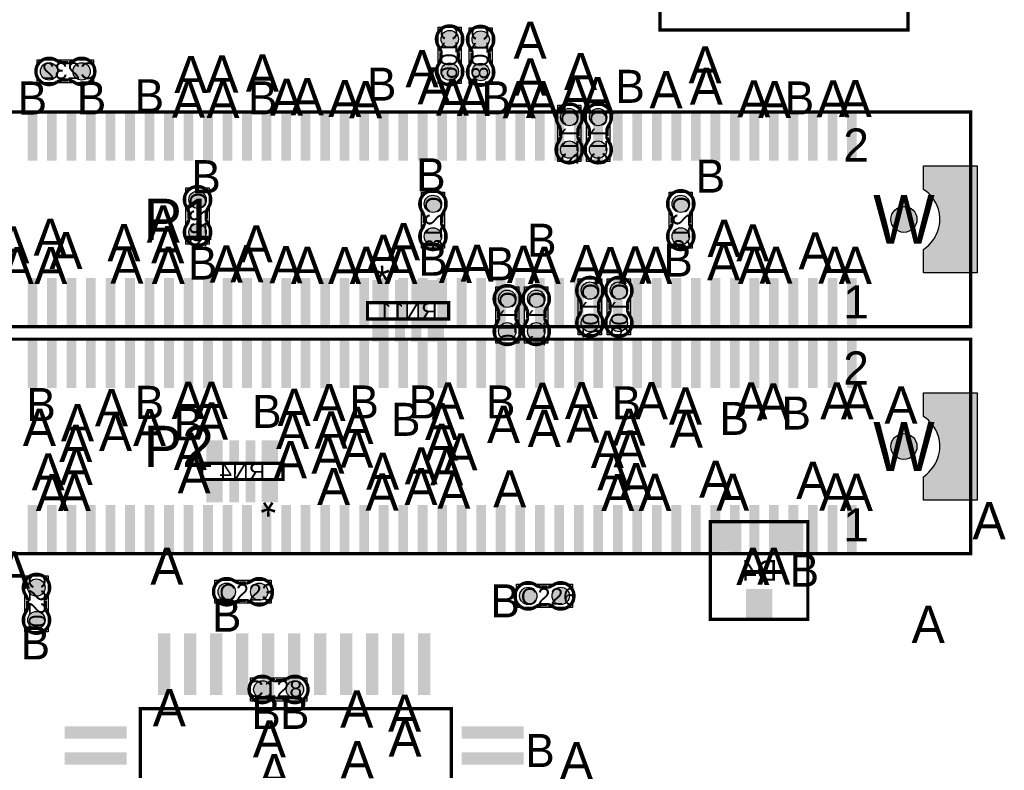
# Model space of a CAD drawing. Extents: x -14 to 190, y -123 to 238.
# Tile 15 of 28: x 79 to 109, y 112 to 135. Entities that reach past the tile are written whole.
import ezdxf
from ezdxf.enums import TextEntityAlignment as Align

# ---------------------------------------------------------------- set-up
doc = ezdxf.new("R2010")
doc.units = 0
doc.header["$MEASUREMENT"] = 0
for name, color, linetype in [('ASSEMBLY_OUTLINES_BTM', 191, 'CONTINUOUS'), ('ASSEMBLY_OUTLINES_TOP', 102, 'CONTINUOUS'), ('ASSEMBLY_REF_DES_BTM', 191, 'CONTINUOUS'), ('ASSEMBLY_REF_DES_TOP', 102, 'CONTINUOUS'), ('DRILL_DRAWING', 21, 'CONTINUOUS'), ('MOUNTING_HOLES_LAYER_TOP', 42, 'CONTINUOUS'), ('PART_PADS_SMD_BTM', 181, 'CONTINUOUS'), ('PART_PADS_SMD_TOP', 150, 'CONTINUOUS')]:
    doc.layers.add(name, color=color, linetype=linetype)
doc.styles.add('ARIAL', font='ARIAL.TTF')
doc.styles.add('VERIBEST_GERBER_0', font='VBest0.ttf')

msp = doc.modelspace()

# ---------------------------------------------------------------- hatches: boundary and pattern name
at = {"layer": 'MOUNTING_HOLES_LAYER_TOP'}
h = msp.add_hatch(color=256, dxfattribs=at)
edge = h.paths.add_edge_path()
edge.add_arc((106.000471, 128.546873), 0.4, 0, 360)
h = msp.add_hatch(color=256, dxfattribs=at)
edge = h.paths.add_edge_path()
edge.add_arc((106.000471, 121.561873), 0.4, 0, 360)
at = {"layer": 'PART_PADS_SMD_BTM'}
h = msp.add_hatch(color=256, dxfattribs=at)
edge = h.paths.add_edge_path()
edge.add_arc((92.031707, 134.089877), 0.2667, 0, 360)
h = msp.add_hatch(color=256, dxfattribs=at)
edge = h.paths.add_edge_path()
edge.add_arc((92.984842, 134.077538), 0.2667, 0, 360)
h = msp.add_hatch(color=256, dxfattribs=at)
edge = h.paths.add_edge_path()
edge.add_arc((79.714, 133.096), 0.2667, 0, 360)
h = msp.add_hatch(color=256, dxfattribs=at)
edge = h.paths.add_edge_path()
edge.add_arc((80.714, 133.096), 0.2667, 0, 360)
h = msp.add_hatch(color=256, dxfattribs=at)
edge = h.paths.add_edge_path()
edge.add_arc((92.031707, 133.089877), 0.2667, 0, 360)
h = msp.add_hatch(color=256, dxfattribs=at)
edge = h.paths.add_edge_path()
edge.add_arc((92.984842, 133.077538), 0.2667, 0, 360)
h = msp.add_hatch(color=256, dxfattribs=at)
edge = h.paths.add_edge_path()
edge.add_arc((95.708, 131.691), 0.2667, 0, 360)
h = msp.add_hatch(color=256, dxfattribs=at)
edge = h.paths.add_edge_path()
edge.add_arc((96.597, 131.691), 0.2667, 0, 360)
h = msp.add_hatch(color=256, dxfattribs=at)
edge = h.paths.add_edge_path()
edge.add_arc((95.708, 130.691), 0.2667, 0, 360)
h = msp.add_hatch(color=256, dxfattribs=at)
edge = h.paths.add_edge_path()
edge.add_arc((96.597, 130.691), 0.2667, 0, 360)
h = msp.add_hatch(color=256, dxfattribs=at)
edge = h.paths.add_edge_path()
edge.add_arc((84.278, 129.151), 0.2667, 0, 360)
h = msp.add_hatch(color=256, dxfattribs=at)
edge = h.paths.add_edge_path()
edge.add_arc((91.517, 129.024), 0.2667, 0, 360)
h = msp.add_hatch(color=256, dxfattribs=at)
edge = h.paths.add_edge_path()
edge.add_arc((99.137, 129.024), 0.2667, 0, 360)
h = msp.add_hatch(color=256, dxfattribs=at)
edge = h.paths.add_edge_path()
edge.add_arc((84.278, 128.151), 0.2667, 0, 360)
h = msp.add_hatch(color=256, dxfattribs=at)
edge = h.paths.add_edge_path()
edge.add_arc((91.517, 128.024), 0.2667, 0, 360)
h = msp.add_hatch(color=256, dxfattribs=at)
edge = h.paths.add_edge_path()
edge.add_arc((99.137, 128.024), 0.2667, 0, 360)
h = msp.add_hatch(color=256, dxfattribs=at)
edge = h.paths.add_edge_path()
edge.add_arc((96.343, 126.357), 0.2667, 0, 360)
h = msp.add_hatch(color=256, dxfattribs=at)
edge = h.paths.add_edge_path()
edge.add_arc((97.232, 126.357), 0.2667, 0, 360)
h = msp.add_hatch(color=256, dxfattribs=at)
edge = h.paths.add_edge_path()
edge.add_arc((93.803, 126.103), 0.2667, 0, 360)
h = msp.add_hatch(color=256, dxfattribs=at)
edge = h.paths.add_edge_path()
edge.add_arc((94.692, 126.103), 0.2667, 0, 360)
h = msp.add_hatch(color=256, dxfattribs=at)
edge = h.paths.add_edge_path()
edge.add_arc((93.803, 125.103), 0.2667, 0, 360)
h = msp.add_hatch(color=256, dxfattribs=at)
edge = h.paths.add_edge_path()
edge.add_arc((94.692, 125.103), 0.2667, 0, 360)
h = msp.add_hatch(color=256, dxfattribs=at)
edge = h.paths.add_edge_path()
edge.add_arc((96.343, 125.357), 0.2667, 0, 360)
h = msp.add_hatch(color=256, dxfattribs=at)
edge = h.paths.add_edge_path()
edge.add_arc((97.232, 125.357), 0.2667, 0, 360)
at = {"layer": 'PART_PADS_SMD_TOP'}
for points in [[(108.250471, 130.196873), (108.250471, 126.896873), (106.600471, 126.896873), (106.600471, 127.616873), (106.700471, 127.696873), (106.770471, 127.756873), (106.840471, 127.836873), (106.920471, 127.936873), (106.970471, 128.026873), (106.990471, 128.066873), (107.030471, 128.166873), (107.060471, 128.256873), (107.090471, 128.376873), (107.100471, 128.466873), (107.100471, 128.616873), (107.090471, 128.706873), (107.080471, 128.776873), (107.060471, 128.856873), (107.020471, 128.966873), (106.980471, 129.056873), (106.960471, 129.086873), (106.930471, 129.136873), (106.890471, 129.196873), (106.850471, 129.246873), (106.790471, 129.316873), (106.750471, 129.356873), (106.700471, 129.396873), (106.600471, 129.466873), (106.600471, 130.196873)], [(108.250471, 123.211873), (108.250471, 119.911873), (106.600471, 119.911873), (106.600471, 120.631873), (106.700471, 120.711873), (106.770471, 120.771873), (106.840471, 120.851873), (106.920471, 120.951873), (106.970471, 121.041873), (106.990471, 121.081873), (107.030471, 121.181873), (107.060471, 121.271873), (107.090471, 121.391873), (107.100471, 121.481873), (107.100471, 121.631873), (107.090471, 121.721873), (107.080471, 121.791873), (107.060471, 121.871873), (107.020471, 121.981873), (106.980471, 122.071873), (106.960471, 122.101873), (106.930471, 122.151873), (106.890471, 122.211873), (106.850471, 122.261873), (106.790471, 122.331873), (106.750471, 122.371873), (106.700471, 122.411873), (106.600471, 122.481873), (106.600471, 123.211873)]]:
    msp.add_hatch(color=256, dxfattribs=at).paths.add_polyline_path(points, flags=0)
h = msp.add_hatch(color=256, dxfattribs=at)
edge = h.paths.add_edge_path()
edge.add_arc((79.325, 117.221), 0.2667, 0, 360)
h = msp.add_hatch(color=256, dxfattribs=at)
edge = h.paths.add_edge_path()
edge.add_arc((85.175, 117.094), 0.2667, 0, 360)
h = msp.add_hatch(color=256, dxfattribs=at)
edge = h.paths.add_edge_path()
edge.add_arc((86.175, 117.094), 0.2667, 0, 360)
h = msp.add_hatch(color=256, dxfattribs=at)
edge = h.paths.add_edge_path()
edge.add_arc((94.446, 116.967), 0.2667, 0, 360)
h = msp.add_hatch(color=256, dxfattribs=at)
edge = h.paths.add_edge_path()
edge.add_arc((95.446, 116.967), 0.2667, 0, 360)
h = msp.add_hatch(color=256, dxfattribs=at)
edge = h.paths.add_edge_path()
edge.add_arc((79.325, 116.221), 0.2667, 0, 360)
h = msp.add_hatch(color=256, dxfattribs=at)
edge = h.paths.add_edge_path()
edge.add_arc((86.270522, 114.087399), 0.2667, 0, 360)
h = msp.add_hatch(color=256, dxfattribs=at)
edge = h.paths.add_edge_path()
edge.add_arc((87.270522, 114.087399), 0.2667, 0, 360)

# ---------------------------------------------------------------- linework, layer by layer
at = {"layer": 'ASSEMBLY_OUTLINES_BTM', "const_width": 0.1016}
for points in [[(91.761451, 133.488531), (91.761451, 133.709003), (91.760943, 133.709511, 0.088782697), (91.692363, 133.865467), (91.693379, 133.864197, -1.875349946), (92.368257, 133.864959), (92.368511, 133.864705, 0.088801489), (92.299931, 133.708749), (92.299423, 133.708241), (92.299423, 133.487769), (92.301201, 133.483197, 0.081091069), (92.354033, 133.336639, -2.020315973), (91.707603, 133.336385), (91.706841, 133.337147, 0.081091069), (91.759673, 133.483705)], [(92.714586, 133.476192), (92.714586, 133.696664), (92.714078, 133.697172, 0.088782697), (92.645498, 133.853128), (92.646514, 133.851858, -1.875349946), (93.321392, 133.85262), (93.321646, 133.852366, 0.088801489), (93.253066, 133.69641), (93.252558, 133.695902), (93.252558, 133.47543), (93.254336, 133.470858, 0.081091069), (93.307168, 133.3243, -2.020315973), (92.660738, 133.324046), (92.659976, 133.324808, 0.081091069), (92.712808, 133.471366)], [(80.112654, 133.366256), (80.333126, 133.366256), (80.333634, 133.366764, 0.088782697), (80.48959, 133.435344), (80.48832, 133.434328, -1.875349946), (80.489082, 132.75945), (80.488828, 132.759196, 0.088801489), (80.332872, 132.827776), (80.332364, 132.828284), (80.111892, 132.828284), (80.10732, 132.826506, 0.081091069), (79.960762, 132.773674, -2.020315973), (79.960508, 133.420104), (79.96127, 133.420866, 0.081091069), (80.107828, 133.368034)], [(95.978256, 131.292346), (95.978256, 131.071874), (95.978764, 131.071366, 0.088782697), (96.047344, 130.91541), (96.046328, 130.91668, -1.875349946), (95.37145, 130.915918), (95.371196, 130.916172, 0.088801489), (95.439776, 131.072128), (95.440284, 131.072636), (95.440284, 131.293108), (95.438506, 131.29768, 0.081091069), (95.385674, 131.444238, -2.020315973), (96.032104, 131.444492), (96.032866, 131.44373, 0.081091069), (95.980034, 131.297172)], [(96.867256, 131.292346), (96.867256, 131.071874), (96.867764, 131.071366, 0.088782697), (96.936344, 130.91541), (96.935328, 130.91668, -1.875349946), (96.26045, 130.915918), (96.260196, 130.916172, 0.088801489), (96.328776, 131.072128), (96.329284, 131.072636), (96.329284, 131.293108), (96.327506, 131.29768, 0.081091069), (96.274674, 131.444238, -2.020315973), (96.921104, 131.444492), (96.921866, 131.44373, 0.081091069), (96.869034, 131.297172)], [(84.548256, 128.752346), (84.548256, 128.531874), (84.548764, 128.531366, 0.088782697), (84.617344, 128.37541), (84.616328, 128.37668, -1.875349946), (83.94145, 128.375918), (83.941196, 128.376172, 0.088801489), (84.009776, 128.532128), (84.010284, 128.532636), (84.010284, 128.753108), (84.008506, 128.75768, 0.081091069), (83.955674, 128.904238, -2.020315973), (84.602104, 128.904492), (84.602866, 128.90373, 0.081091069), (84.550034, 128.757172)], [(91.787256, 128.625346), (91.787256, 128.404874), (91.787764, 128.404366, 0.088782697), (91.856344, 128.24841), (91.855328, 128.24968, -1.875349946), (91.18045, 128.248918), (91.180196, 128.249172, 0.088801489), (91.248776, 128.405128), (91.249284, 128.405636), (91.249284, 128.626108), (91.247506, 128.63068, 0.081091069), (91.194674, 128.777238, -2.020315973), (91.841104, 128.777492), (91.841866, 128.77673, 0.081091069), (91.789034, 128.630172)], [(99.407256, 128.625346), (99.407256, 128.404874), (99.407764, 128.404366, 0.088782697), (99.476344, 128.24841), (99.475328, 128.24968, -1.875349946), (98.80045, 128.248918), (98.800196, 128.249172, 0.088801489), (98.868776, 128.405128), (98.869284, 128.405636), (98.869284, 128.626108), (98.867506, 128.63068, 0.081091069), (98.814674, 128.777238, -2.020315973), (99.461104, 128.777492), (99.461866, 128.77673, 0.081091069), (99.409034, 128.630172)], [(94.073256, 125.704346), (94.073256, 125.483874), (94.073764, 125.483366, 0.088782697), (94.142344, 125.32741), (94.141328, 125.32868, -1.875349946), (93.46645, 125.327918), (93.466196, 125.328172, 0.088801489), (93.534776, 125.484128), (93.535284, 125.484636), (93.535284, 125.705108), (93.533506, 125.70968, 0.081091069), (93.480674, 125.856238, -2.020315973), (94.127104, 125.856492), (94.127866, 125.85573, 0.081091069), (94.075034, 125.709172)], [(94.962256, 125.704346), (94.962256, 125.483874), (94.962764, 125.483366, 0.088782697), (95.031344, 125.32741), (95.030328, 125.32868, -1.875349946), (94.35545, 125.327918), (94.355196, 125.328172, 0.088801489), (94.423776, 125.484128), (94.424284, 125.484636), (94.424284, 125.705108), (94.422506, 125.70968, 0.081091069), (94.369674, 125.856238, -2.020315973), (95.016104, 125.856492), (95.016866, 125.85573, 0.081091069), (94.964034, 125.709172)], [(96.613256, 125.958346), (96.613256, 125.737874), (96.613764, 125.737366, 0.088782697), (96.682344, 125.58141), (96.681328, 125.58268, -1.875349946), (96.00645, 125.581918), (96.006196, 125.582172, 0.088801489), (96.074776, 125.738128), (96.075284, 125.738636), (96.075284, 125.959108), (96.073506, 125.96368, 0.081091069), (96.020674, 126.110238, -2.020315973), (96.667104, 126.110492), (96.667866, 126.10973, 0.081091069), (96.615034, 125.963172)], [(97.502256, 125.958346), (97.502256, 125.737874), (97.502764, 125.737366, 0.088782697), (97.571344, 125.58141), (97.570328, 125.58268, -1.875349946), (96.89545, 125.581918), (96.895196, 125.582172, 0.088801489), (96.963776, 125.738128), (96.964284, 125.738636), (96.964284, 125.959108), (96.962506, 125.96368, 0.081091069), (96.909674, 126.110238, -2.020315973), (97.556104, 126.110492), (97.556866, 126.10973, 0.081091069), (97.504034, 125.963172)]]:
    msp.add_lwpolyline(points, format="xyb", dxfattribs=at)
at = {"layer": 'ASSEMBLY_OUTLINES_BTM'}
for points in [[(91.676107, 132.726277), (91.676107, 134.453477), (92.387307, 134.453477), (92.387307, 132.726277)], [(92.629242, 132.713938), (92.629242, 134.441138), (93.340442, 134.441138), (93.340442, 132.713938)], [(79.3504, 132.7404), (79.3504, 133.4516), (81.0776, 133.4516), (81.0776, 132.7404)], [(95.3524, 130.3274), (95.3524, 132.0546), (96.0636, 132.0546), (96.0636, 130.3274)], [(96.2414, 130.3274), (96.2414, 132.0546), (96.9526, 132.0546), (96.9526, 130.3274)], [(83.9224, 127.7874), (83.9224, 129.5146), (84.6336, 129.5146), (84.6336, 127.7874)], [(91.1614, 127.6604), (91.1614, 129.3876), (91.8726, 129.3876), (91.8726, 127.6604)], [(98.7814, 127.6604), (98.7814, 129.3876), (99.4926, 129.3876), (99.4926, 127.6604)], [(95.9874, 124.9934), (95.9874, 126.7206), (96.6986, 126.7206), (96.6986, 124.9934)], [(96.8764, 124.9934), (96.8764, 126.7206), (97.5876, 126.7206), (97.5876, 124.9934)], [(93.4474, 124.7394), (93.4474, 126.4666), (94.1586, 126.4666), (94.1586, 124.7394)], [(94.3364, 124.7394), (94.3364, 126.4666), (95.0476, 126.4666), (95.0476, 124.7394)]]:
    msp.add_lwpolyline(points, close=True, dxfattribs=at)
for points in [[(92.368257, 133.864959), (92.368511, 133.864705)], [(93.321392, 133.85262), (93.321646, 133.852366)], [(91.761451, 133.709003), (91.760943, 133.709511)], [(92.299931, 133.708749), (92.299423, 133.708241)], [(92.714586, 133.696664), (92.714078, 133.697172)], [(93.253066, 133.69641), (93.252558, 133.695902)], [(79.960508, 133.420104), (79.96127, 133.420866)], [(80.107828, 133.368034), (80.112654, 133.366256)], [(80.333126, 133.366256), (80.333634, 133.366764)], [(91.707603, 133.336385), (91.706841, 133.337147)], [(91.759673, 133.483705), (91.761451, 133.488531)], [(92.299423, 133.487769), (92.301201, 133.483197)], [(92.660738, 133.324046), (92.659976, 133.324808)], [(92.712808, 133.471366), (92.714586, 133.476192)], [(93.252558, 133.47543), (93.254336, 133.470858)], [(80.111892, 132.828284), (80.10732, 132.826506)], [(80.332872, 132.827776), (80.332364, 132.828284)], [(80.489082, 132.75945), (80.488828, 132.759196)], [(96.032104, 131.444492), (96.032866, 131.44373)], [(96.921104, 131.444492), (96.921866, 131.44373)], [(95.440284, 131.293108), (95.438506, 131.29768)], [(95.980034, 131.297172), (95.978256, 131.292346)], [(96.329284, 131.293108), (96.327506, 131.29768)], [(96.869034, 131.297172), (96.867256, 131.292346)], [(95.37145, 130.915918), (95.371196, 130.916172)], [(95.439776, 131.072128), (95.440284, 131.072636)], [(95.978256, 131.071874), (95.978764, 131.071366)], [(96.26045, 130.915918), (96.260196, 130.916172)], [(96.328776, 131.072128), (96.329284, 131.072636)], [(96.867256, 131.071874), (96.867764, 131.071366)], [(84.010284, 128.753108), (84.008506, 128.75768)], [(84.550034, 128.757172), (84.548256, 128.752346)], [(84.602104, 128.904492), (84.602866, 128.90373)], [(91.841104, 128.777492), (91.841866, 128.77673)], [(99.461104, 128.777492), (99.461866, 128.77673)], [(83.94145, 128.375918), (83.941196, 128.376172)], [(84.009776, 128.532128), (84.010284, 128.532636)], [(84.548256, 128.531874), (84.548764, 128.531366)], [(91.249284, 128.626108), (91.247506, 128.63068)], [(91.248776, 128.405128), (91.249284, 128.405636)], [(91.789034, 128.630172), (91.787256, 128.625346)], [(91.787256, 128.404874), (91.787764, 128.404366)], [(98.869284, 128.626108), (98.867506, 128.63068)], [(98.868776, 128.405128), (98.869284, 128.405636)], [(99.409034, 128.630172), (99.407256, 128.625346)], [(99.407256, 128.404874), (99.407764, 128.404366)], [(91.18045, 128.248918), (91.180196, 128.249172)], [(98.80045, 128.248918), (98.800196, 128.249172)], [(96.075284, 125.959108), (96.073506, 125.96368)], [(96.615034, 125.963172), (96.613256, 125.958346)], [(96.667104, 126.110492), (96.667866, 126.10973)], [(96.964284, 125.959108), (96.962506, 125.96368)], [(97.504034, 125.963172), (97.502256, 125.958346)], [(97.556104, 126.110492), (97.556866, 126.10973)], [(93.535284, 125.705108), (93.533506, 125.70968)], [(94.075034, 125.709172), (94.073256, 125.704346)], [(94.127104, 125.856492), (94.127866, 125.85573)], [(94.424284, 125.705108), (94.422506, 125.70968)], [(94.964034, 125.709172), (94.962256, 125.704346)], [(95.016104, 125.856492), (95.016866, 125.85573)], [(96.074776, 125.738128), (96.075284, 125.738636)], [(96.613256, 125.737874), (96.613764, 125.737366)], [(96.963776, 125.738128), (96.964284, 125.738636)], [(97.502256, 125.737874), (97.502764, 125.737366)], [(93.534776, 125.484128), (93.535284, 125.484636)], [(94.073256, 125.483874), (94.073764, 125.483366)], [(94.423776, 125.484128), (94.424284, 125.484636)], [(94.962256, 125.483874), (94.962764, 125.483366)], [(96.00645, 125.581918), (96.006196, 125.582172)], [(96.89545, 125.581918), (96.895196, 125.582172)], [(93.46645, 125.327918), (93.466196, 125.328172)], [(94.35545, 125.327918), (94.355196, 125.328172)]]:
    msp.add_lwpolyline(points, dxfattribs=at)
for points, const_width in [([(89.505066, 125.47981), (89.505066, 125.979936), (92.005188, 125.979936), (92.005188, 125.47981)], 0.1016), ([(84.403437, 120.545028), (84.403437, 121.045154), (86.903559, 121.045154), (86.903559, 120.545028)], 0.1016), ([(100.046173, 116.248295), (100.046173, 119.247527), (103.045405, 119.247527), (103.045405, 116.248295)], 0.1016), ([(82.519802, 105.805395), (82.519802, 113.495395), (92.079802, 113.495395), (92.079802, 104.035395), (84.289802, 104.035395)], 0.1)]:
    msp.add_lwpolyline(points, close=True, dxfattribs=dict(at, const_width=const_width))
at = {"layer": 'ASSEMBLY_OUTLINES_TOP', "const_width": 0.1016}
for points in [[(98.502, 134.366), (98.502, 136.906), (106.122, 136.906), (106.122, 134.366)], [(59.350507, 125.246905), (59.350507, 131.846841), (108.050435, 131.846841), (108.050435, 125.246905)], [(59.350507, 118.261905), (59.350507, 124.861841), (108.050435, 124.861841), (108.050435, 118.261905)]]:
    msp.add_lwpolyline(points, close=True, dxfattribs=at)
for points in [[(79.595256, 116.619654), (79.595256, 116.840126), (79.595764, 116.840634, -0.088782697), (79.664344, 116.99659), (79.663328, 116.99532, 1.875349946), (78.98845, 116.996082), (78.988196, 116.995828, -0.088801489), (79.056776, 116.839872), (79.057284, 116.839364), (79.057284, 116.618892), (79.055506, 116.61432, -0.081091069), (79.002674, 116.467762, 2.020315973), (79.649104, 116.467508), (79.649866, 116.46827, -0.081091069), (79.597034, 116.614828)], [(85.573654, 116.823744), (85.794126, 116.823744), (85.794634, 116.823236, -0.088782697), (85.95059, 116.754656), (85.94932, 116.755672, 1.875349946), (85.950082, 117.43055), (85.949828, 117.430804, -0.088801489), (85.793872, 117.362224), (85.793364, 117.361716), (85.572892, 117.361716), (85.56832, 117.363494, -0.081091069), (85.421762, 117.416326, 2.020315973), (85.421508, 116.769896), (85.42227, 116.769134, -0.081091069), (85.568828, 116.821966)], [(94.844654, 116.696744), (95.065126, 116.696744), (95.065634, 116.696236, -0.088782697), (95.22159, 116.627656), (95.22032, 116.628672, 1.875349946), (95.221082, 117.30355), (95.220828, 117.303804, -0.088801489), (95.064872, 117.235224), (95.064364, 117.234716), (94.843892, 117.234716), (94.83932, 117.236494, -0.081091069), (94.692762, 117.289326, 2.020315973), (94.692508, 116.642896), (94.69327, 116.642134, -0.081091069), (94.839828, 116.694966)], [(86.871868, 114.357655), (86.651396, 114.357655), (86.650888, 114.358163, -0.088782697), (86.494932, 114.426743), (86.496202, 114.425727, 1.875349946), (86.49544, 113.750849), (86.495694, 113.750595, -0.088801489), (86.65165, 113.819175), (86.652158, 113.819683), (86.87263, 113.819683), (86.877202, 113.817905, -0.081091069), (87.02376, 113.765073, 2.020315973), (87.024014, 114.411503), (87.023252, 114.412265, -0.081091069), (86.876694, 114.359433)]]:
    msp.add_lwpolyline(points, format="xyb", dxfattribs=at)
at = {"layer": 'ASSEMBLY_OUTLINES_TOP'}
for points in [[(78.9694, 115.8574), (78.9694, 117.5846), (79.6806, 117.5846), (79.6806, 115.8574)], [(84.8114, 116.7384), (84.8114, 117.4496), (86.5386, 117.4496), (86.5386, 116.7384)], [(94.0824, 116.6114), (94.0824, 117.3226), (95.8096, 117.3226), (95.8096, 116.6114)], [(85.906922, 113.731799), (85.906922, 114.442999), (87.634122, 114.442999), (87.634122, 113.731799)]]:
    msp.add_lwpolyline(points, close=True, dxfattribs=at)
for points in [[(85.572892, 117.361716), (85.56832, 117.363494)], [(85.793872, 117.362224), (85.793364, 117.361716)], [(85.950082, 117.43055), (85.949828, 117.430804)], [(94.843892, 117.234716), (94.83932, 117.236494)], [(95.064872, 117.235224), (95.064364, 117.234716)], [(95.221082, 117.30355), (95.220828, 117.303804)], [(78.98845, 116.996082), (78.988196, 116.995828)], [(79.057284, 116.618892), (79.055506, 116.61432)], [(79.056776, 116.839872), (79.057284, 116.839364)], [(79.595256, 116.840126), (79.595764, 116.840634)], [(79.597034, 116.614828), (79.595256, 116.619654)], [(85.421508, 116.769896), (85.42227, 116.769134)], [(85.568828, 116.821966), (85.573654, 116.823744)], [(85.794126, 116.823744), (85.794634, 116.823236)], [(94.692508, 116.642896), (94.69327, 116.642134)], [(94.839828, 116.694966), (94.844654, 116.696744)], [(95.065126, 116.696744), (95.065634, 116.696236)], [(79.649104, 116.467508), (79.649866, 116.46827)], [(86.651396, 114.357655), (86.650888, 114.358163)], [(86.876694, 114.359433), (86.871868, 114.357655)], [(87.024014, 114.411503), (87.023252, 114.412265)], [(86.49544, 113.750849), (86.495694, 113.750595)], [(86.65165, 113.819175), (86.652158, 113.819683)], [(86.87263, 113.819683), (86.877202, 113.817905)]]:
    msp.add_lwpolyline(points, dxfattribs=at)
at = {"layer": 'MOUNTING_HOLES_LAYER_TOP'}
for centre in [(106.000471, 128.546873), (106.000471, 121.561873)]:
    msp.add_circle(centre, 0.4, dxfattribs=at)
at = {"layer": 'PART_PADS_SMD_BTM'}
for centre in [(92.031707, 134.089877), (92.984842, 134.077538), (79.714, 133.096), (80.714, 133.096), (92.031707, 133.089877), (92.984842, 133.077538), (95.708, 131.691), (96.597, 131.691), (95.708, 130.691), (96.597, 130.691), (84.278, 129.151), (91.517, 129.024), (99.137, 129.024), (84.278, 128.151), (91.517, 128.024), (99.137, 128.024), (96.343, 126.357), (97.232, 126.357), (93.803, 126.103), (94.692, 126.103), (93.803, 125.103), (94.692, 125.103), (96.343, 125.357), (97.232, 125.357)]:
    msp.add_circle(centre, 0.2667, dxfattribs=at)
for points in [[(89.655, 125.98), (90.155, 125.98), (89.655, 126.68), (90.155, 126.68)], [(90.355, 125.98), (90.655, 125.98), (90.355, 126.68), (90.655, 126.68)], [(90.855, 125.98), (91.155, 125.98), (90.855, 126.68), (91.155, 126.68)], [(91.355, 125.98), (91.855, 125.98), (91.355, 126.68), (91.855, 126.68)], [(89.655, 124.78), (90.155, 124.78), (89.655, 125.48), (90.155, 125.48)], [(90.355, 124.78), (90.655, 124.78), (90.355, 125.48), (90.655, 125.48)], [(90.855, 124.78), (91.155, 124.78), (90.855, 125.48), (91.155, 125.48)], [(91.355, 124.78), (91.855, 124.78), (91.355, 125.48), (91.855, 125.48)], [(84.553625, 121.044964), (85.053625, 121.044964), (84.553625, 121.744964), (85.053625, 121.744964)], [(85.253625, 121.044964), (85.553625, 121.044964), (85.253625, 121.744964), (85.553625, 121.744964)], [(85.753625, 121.044964), (86.053625, 121.044964), (85.753625, 121.744964), (86.053625, 121.744964)], [(86.253625, 121.044964), (86.753625, 121.044964), (86.253625, 121.744964), (86.753625, 121.744964)], [(84.553625, 119.844964), (85.053625, 119.844964), (84.553625, 120.544964), (85.053625, 120.544964)], [(85.253625, 119.844964), (85.553625, 119.844964), (85.253625, 120.544964), (85.553625, 120.544964)], [(85.753625, 119.844964), (86.053625, 119.844964), (85.753625, 120.544964), (86.053625, 120.544964)], [(86.253625, 119.844964), (86.753625, 119.844964), (86.253625, 120.544964), (86.753625, 120.544964)], [(100.189389, 118.323411), (101.002189, 118.323411), (100.189389, 119.212411), (101.002189, 119.212411)], [(102.089389, 118.323411), (102.902189, 118.323411), (102.089389, 119.212411), (102.902189, 119.212411)], [(101.139389, 116.287411), (101.952189, 116.287411), (101.139389, 117.176411), (101.952189, 117.176411)], [(83.059302, 113.912895), (83.440302, 113.912895), (83.059302, 115.817895), (83.440302, 115.817895)], [(83.859302, 113.912895), (84.240302, 113.912895), (83.859302, 115.817895), (84.240302, 115.817895)], [(84.659302, 113.912895), (85.040302, 113.912895), (84.659302, 115.817895), (85.040302, 115.817895)], [(85.459302, 113.912895), (85.840302, 113.912895), (85.459302, 115.817895), (85.840302, 115.817895)], [(86.259302, 113.912895), (86.640302, 113.912895), (86.259302, 115.817895), (86.640302, 115.817895)], [(87.059302, 113.912895), (87.440302, 113.912895), (87.059302, 115.817895), (87.440302, 115.817895)], [(87.859302, 113.912895), (88.240302, 113.912895), (87.859302, 115.817895), (88.240302, 115.817895)], [(88.659302, 113.912895), (89.040302, 113.912895), (88.659302, 115.817895), (89.040302, 115.817895)], [(89.459302, 113.912895), (89.840302, 113.912895), (89.459302, 115.817895), (89.840302, 115.817895)], [(90.259302, 113.912895), (90.640302, 113.912895), (90.259302, 115.817895), (90.640302, 115.817895)], [(91.059302, 113.912895), (91.440302, 113.912895), (91.059302, 115.817895), (91.440302, 115.817895)], [(80.197302, 112.574895), (82.102302, 112.574895), (80.197302, 112.955895), (82.102302, 112.955895)], [(92.397302, 112.574895), (94.302302, 112.574895), (92.397302, 112.955895), (94.302302, 112.955895)], [(80.197302, 111.774895), (82.102302, 111.774895), (80.197302, 112.155895), (82.102302, 112.155895)], [(92.397302, 111.774895), (94.302302, 111.774895), (92.397302, 112.155895), (94.302302, 112.155895)]]:
    msp.add_solid(points, dxfattribs=at)
at = {"layer": 'PART_PADS_SMD_TOP'}
for points in [[(108.250471, 130.196873), (108.250471, 126.896873), (106.600471, 126.896873), (106.600471, 127.616873), (106.700471, 127.696873), (106.770471, 127.756873), (106.840471, 127.836873), (106.920471, 127.936873), (106.970471, 128.026873), (106.990471, 128.066873), (107.030471, 128.166873), (107.060471, 128.256873), (107.090471, 128.376873), (107.100471, 128.466873), (107.100471, 128.616873), (107.090471, 128.706873), (107.080471, 128.776873), (107.060471, 128.856873), (107.020471, 128.966873), (106.980471, 129.056873), (106.960471, 129.086873), (106.930471, 129.136873), (106.890471, 129.196873), (106.850471, 129.246873), (106.790471, 129.316873), (106.750471, 129.356873), (106.700471, 129.396873), (106.600471, 129.466873), (106.600471, 130.196873)], [(108.250471, 123.211873), (108.250471, 119.911873), (106.600471, 119.911873), (106.600471, 120.631873), (106.700471, 120.711873), (106.770471, 120.771873), (106.840471, 120.851873), (106.920471, 120.951873), (106.970471, 121.041873), (106.990471, 121.081873), (107.030471, 121.181873), (107.060471, 121.271873), (107.090471, 121.391873), (107.100471, 121.481873), (107.100471, 121.631873), (107.090471, 121.721873), (107.080471, 121.791873), (107.060471, 121.871873), (107.020471, 121.981873), (106.980471, 122.071873), (106.960471, 122.101873), (106.930471, 122.151873), (106.890471, 122.211873), (106.850471, 122.261873), (106.790471, 122.331873), (106.750471, 122.371873), (106.700471, 122.411873), (106.600471, 122.481873), (106.600471, 123.211873)]]:
    msp.add_lwpolyline(points, close=True, dxfattribs=at)
for centre in [(79.325, 117.221), (85.175, 117.094), (86.175, 117.094), (94.446, 116.967), (95.446, 116.967), (79.325, 116.221), (86.270522, 114.087399), (87.270522, 114.087399)]:
    msp.add_circle(centre, 0.2667, dxfattribs=at)
for points in [[(79.050471, 130.346873), (79.350471, 130.346873), (79.050471, 131.846873), (79.350471, 131.846873)], [(79.650471, 130.346873), (79.950471, 130.346873), (79.650471, 131.846873), (79.950471, 131.846873)], [(80.250471, 130.346873), (80.550471, 130.346873), (80.250471, 131.846873), (80.550471, 131.846873)], [(80.850471, 130.346873), (81.150471, 130.346873), (80.850471, 131.846873), (81.150471, 131.846873)], [(81.450471, 130.346873), (81.750471, 130.346873), (81.450471, 131.846873), (81.750471, 131.846873)], [(82.050471, 130.346873), (82.350471, 130.346873), (82.050471, 131.846873), (82.350471, 131.846873)], [(82.650471, 130.346873), (82.950471, 130.346873), (82.650471, 131.846873), (82.950471, 131.846873)], [(83.250471, 130.346873), (83.550471, 130.346873), (83.250471, 131.846873), (83.550471, 131.846873)], [(83.850471, 130.346873), (84.150471, 130.346873), (83.850471, 131.846873), (84.150471, 131.846873)], [(84.450471, 130.346873), (84.750471, 130.346873), (84.450471, 131.846873), (84.750471, 131.846873)], [(85.050471, 130.346873), (85.350471, 130.346873), (85.050471, 131.846873), (85.350471, 131.846873)], [(85.650471, 130.346873), (85.950471, 130.346873), (85.650471, 131.846873), (85.950471, 131.846873)], [(86.250471, 130.346873), (86.550471, 130.346873), (86.250471, 131.846873), (86.550471, 131.846873)], [(86.850471, 130.346873), (87.150471, 130.346873), (86.850471, 131.846873), (87.150471, 131.846873)], [(87.450471, 130.346873), (87.750471, 130.346873), (87.450471, 131.846873), (87.750471, 131.846873)], [(88.050471, 130.346873), (88.350471, 130.346873), (88.050471, 131.846873), (88.350471, 131.846873)], [(88.650471, 130.346873), (88.950471, 130.346873), (88.650471, 131.846873), (88.950471, 131.846873)], [(89.250471, 130.346873), (89.550471, 130.346873), (89.250471, 131.846873), (89.550471, 131.846873)], [(89.850471, 130.346873), (90.150471, 130.346873), (89.850471, 131.846873), (90.150471, 131.846873)], [(90.450471, 130.346873), (90.750471, 130.346873), (90.450471, 131.846873), (90.750471, 131.846873)], [(91.050471, 130.346873), (91.350471, 130.346873), (91.050471, 131.846873), (91.350471, 131.846873)], [(91.650471, 130.346873), (91.950471, 130.346873), (91.650471, 131.846873), (91.950471, 131.846873)], [(92.250471, 130.346873), (92.550471, 130.346873), (92.250471, 131.846873), (92.550471, 131.846873)], [(92.850471, 130.346873), (93.150471, 130.346873), (92.850471, 131.846873), (93.150471, 131.846873)], [(93.450471, 130.346873), (93.750471, 130.346873), (93.450471, 131.846873), (93.750471, 131.846873)], [(94.050471, 130.346873), (94.350471, 130.346873), (94.050471, 131.846873), (94.350471, 131.846873)], [(94.650471, 130.346873), (94.950471, 130.346873), (94.650471, 131.846873), (94.950471, 131.846873)], [(95.250471, 130.346873), (95.550471, 130.346873), (95.250471, 131.846873), (95.550471, 131.846873)], [(95.850471, 130.346873), (96.150471, 130.346873), (95.850471, 131.846873), (96.150471, 131.846873)], [(96.450471, 130.346873), (96.750471, 130.346873), (96.450471, 131.846873), (96.750471, 131.846873)], [(97.050471, 130.346873), (97.350471, 130.346873), (97.050471, 131.846873), (97.350471, 131.846873)], [(97.650471, 130.346873), (97.950471, 130.346873), (97.650471, 131.846873), (97.950471, 131.846873)], [(98.250471, 130.346873), (98.550471, 130.346873), (98.250471, 131.846873), (98.550471, 131.846873)], [(98.850471, 130.346873), (99.150471, 130.346873), (98.850471, 131.846873), (99.150471, 131.846873)], [(99.450471, 130.346873), (99.750471, 130.346873), (99.450471, 131.846873), (99.750471, 131.846873)], [(100.050471, 130.346873), (100.350471, 130.346873), (100.050471, 131.846873), (100.350471, 131.846873)], [(100.650471, 130.346873), (100.950471, 130.346873), (100.650471, 131.846873), (100.950471, 131.846873)], [(101.250471, 130.346873), (101.550471, 130.346873), (101.250471, 131.846873), (101.550471, 131.846873)], [(101.850471, 130.346873), (102.150471, 130.346873), (101.850471, 131.846873), (102.150471, 131.846873)], [(102.450471, 130.346873), (102.750471, 130.346873), (102.450471, 131.846873), (102.750471, 131.846873)], [(103.050471, 130.346873), (103.350471, 130.346873), (103.050471, 131.846873), (103.350471, 131.846873)], [(103.650471, 130.346873), (103.950471, 130.346873), (103.650471, 131.846873), (103.950471, 131.846873)], [(104.250471, 130.346873), (104.550471, 130.346873), (104.250471, 131.846873), (104.550471, 131.846873)], [(79.050471, 125.246873), (79.350471, 125.246873), (79.050471, 126.746873), (79.350471, 126.746873)], [(79.650471, 125.246873), (79.950471, 125.246873), (79.650471, 126.746873), (79.950471, 126.746873)], [(80.250471, 125.246873), (80.550471, 125.246873), (80.250471, 126.746873), (80.550471, 126.746873)], [(80.850471, 125.246873), (81.150471, 125.246873), (80.850471, 126.746873), (81.150471, 126.746873)], [(81.450471, 125.246873), (81.750471, 125.246873), (81.450471, 126.746873), (81.750471, 126.746873)], [(82.050471, 125.246873), (82.350471, 125.246873), (82.050471, 126.746873), (82.350471, 126.746873)], [(82.650471, 125.246873), (82.950471, 125.246873), (82.650471, 126.746873), (82.950471, 126.746873)], [(83.250471, 125.246873), (83.550471, 125.246873), (83.250471, 126.746873), (83.550471, 126.746873)], [(83.850471, 125.246873), (84.150471, 125.246873), (83.850471, 126.746873), (84.150471, 126.746873)], [(84.450471, 125.246873), (84.750471, 125.246873), (84.450471, 126.746873), (84.750471, 126.746873)], [(85.050471, 125.246873), (85.350471, 125.246873), (85.050471, 126.746873), (85.350471, 126.746873)], [(85.650471, 125.246873), (85.950471, 125.246873), (85.650471, 126.746873), (85.950471, 126.746873)], [(86.250471, 125.246873), (86.550471, 125.246873), (86.250471, 126.746873), (86.550471, 126.746873)], [(86.850471, 125.246873), (87.150471, 125.246873), (86.850471, 126.746873), (87.150471, 126.746873)], [(87.450471, 125.246873), (87.750471, 125.246873), (87.450471, 126.746873), (87.750471, 126.746873)], [(88.050471, 125.246873), (88.350471, 125.246873), (88.050471, 126.746873), (88.350471, 126.746873)], [(88.650471, 125.246873), (88.950471, 125.246873), (88.650471, 126.746873), (88.950471, 126.746873)], [(89.250471, 125.246873), (89.550471, 125.246873), (89.250471, 126.746873), (89.550471, 126.746873)], [(89.850471, 125.246873), (90.150471, 125.246873), (89.850471, 126.746873), (90.150471, 126.746873)], [(90.450471, 125.246873), (90.750471, 125.246873), (90.450471, 126.746873), (90.750471, 126.746873)], [(91.050471, 125.246873), (91.350471, 125.246873), (91.050471, 126.746873), (91.350471, 126.746873)], [(91.650471, 125.246873), (91.950471, 125.246873), (91.650471, 126.746873), (91.950471, 126.746873)], [(92.250471, 125.246873), (92.550471, 125.246873), (92.250471, 126.746873), (92.550471, 126.746873)], [(92.850471, 125.246873), (93.150471, 125.246873), (92.850471, 126.746873), (93.150471, 126.746873)], [(93.450471, 125.246873), (93.750471, 125.246873), (93.450471, 126.746873), (93.750471, 126.746873)], [(94.050471, 125.246873), (94.350471, 125.246873), (94.050471, 126.746873), (94.350471, 126.746873)], [(94.650471, 125.246873), (94.950471, 125.246873), (94.650471, 126.746873), (94.950471, 126.746873)], [(95.250471, 125.246873), (95.550471, 125.246873), (95.250471, 126.746873), (95.550471, 126.746873)], [(95.850471, 125.246873), (96.150471, 125.246873), (95.850471, 126.746873), (96.150471, 126.746873)], [(96.450471, 125.246873), (96.750471, 125.246873), (96.450471, 126.746873), (96.750471, 126.746873)], [(97.050471, 125.246873), (97.350471, 125.246873), (97.050471, 126.746873), (97.350471, 126.746873)], [(97.650471, 125.246873), (97.950471, 125.246873), (97.650471, 126.746873), (97.950471, 126.746873)], [(98.250471, 125.246873), (98.550471, 125.246873), (98.250471, 126.746873), (98.550471, 126.746873)], [(98.850471, 125.246873), (99.150471, 125.246873), (98.850471, 126.746873), (99.150471, 126.746873)], [(99.450471, 125.246873), (99.750471, 125.246873), (99.450471, 126.746873), (99.750471, 126.746873)], [(100.050471, 125.246873), (100.350471, 125.246873), (100.050471, 126.746873), (100.350471, 126.746873)], [(100.650471, 125.246873), (100.950471, 125.246873), (100.650471, 126.746873), (100.950471, 126.746873)], [(101.250471, 125.246873), (101.550471, 125.246873), (101.250471, 126.746873), (101.550471, 126.746873)], [(101.850471, 125.246873), (102.150471, 125.246873), (101.850471, 126.746873), (102.150471, 126.746873)], [(102.450471, 125.246873), (102.750471, 125.246873), (102.450471, 126.746873), (102.750471, 126.746873)], [(103.050471, 125.246873), (103.350471, 125.246873), (103.050471, 126.746873), (103.350471, 126.746873)], [(103.650471, 125.246873), (103.950471, 125.246873), (103.650471, 126.746873), (103.950471, 126.746873)], [(104.250471, 125.246873), (104.550471, 125.246873), (104.250471, 126.746873), (104.550471, 126.746873)], [(79.050471, 123.361873), (79.350471, 123.361873), (79.050471, 124.861873), (79.350471, 124.861873)], [(79.650471, 123.361873), (79.950471, 123.361873), (79.650471, 124.861873), (79.950471, 124.861873)], [(80.250471, 123.361873), (80.550471, 123.361873), (80.250471, 124.861873), (80.550471, 124.861873)], [(80.850471, 123.361873), (81.150471, 123.361873), (80.850471, 124.861873), (81.150471, 124.861873)], [(81.450471, 123.361873), (81.750471, 123.361873), (81.450471, 124.861873), (81.750471, 124.861873)], [(82.050471, 123.361873), (82.350471, 123.361873), (82.050471, 124.861873), (82.350471, 124.861873)], [(82.650471, 123.361873), (82.950471, 123.361873), (82.650471, 124.861873), (82.950471, 124.861873)], [(83.250471, 123.361873), (83.550471, 123.361873), (83.250471, 124.861873), (83.550471, 124.861873)], [(83.850471, 123.361873), (84.150471, 123.361873), (83.850471, 124.861873), (84.150471, 124.861873)], [(84.450471, 123.361873), (84.750471, 123.361873), (84.450471, 124.861873), (84.750471, 124.861873)], [(85.050471, 123.361873), (85.350471, 123.361873), (85.050471, 124.861873), (85.350471, 124.861873)], [(85.650471, 123.361873), (85.950471, 123.361873), (85.650471, 124.861873), (85.950471, 124.861873)], [(86.250471, 123.361873), (86.550471, 123.361873), (86.250471, 124.861873), (86.550471, 124.861873)], [(86.850471, 123.361873), (87.150471, 123.361873), (86.850471, 124.861873), (87.150471, 124.861873)], [(87.450471, 123.361873), (87.750471, 123.361873), (87.450471, 124.861873), (87.750471, 124.861873)], [(88.050471, 123.361873), (88.350471, 123.361873), (88.050471, 124.861873), (88.350471, 124.861873)], [(88.650471, 123.361873), (88.950471, 123.361873), (88.650471, 124.861873), (88.950471, 124.861873)], [(89.250471, 123.361873), (89.550471, 123.361873), (89.250471, 124.861873), (89.550471, 124.861873)], [(89.850471, 123.361873), (90.150471, 123.361873), (89.850471, 124.861873), (90.150471, 124.861873)], [(90.450471, 123.361873), (90.750471, 123.361873), (90.450471, 124.861873), (90.750471, 124.861873)], [(91.050471, 123.361873), (91.350471, 123.361873), (91.050471, 124.861873), (91.350471, 124.861873)], [(91.650471, 123.361873), (91.950471, 123.361873), (91.650471, 124.861873), (91.950471, 124.861873)], [(92.250471, 123.361873), (92.550471, 123.361873), (92.250471, 124.861873), (92.550471, 124.861873)], [(92.850471, 123.361873), (93.150471, 123.361873), (92.850471, 124.861873), (93.150471, 124.861873)], [(93.450471, 123.361873), (93.750471, 123.361873), (93.450471, 124.861873), (93.750471, 124.861873)], [(94.050471, 123.361873), (94.350471, 123.361873), (94.050471, 124.861873), (94.350471, 124.861873)], [(94.650471, 123.361873), (94.950471, 123.361873), (94.650471, 124.861873), (94.950471, 124.861873)], [(95.250471, 123.361873), (95.550471, 123.361873), (95.250471, 124.861873), (95.550471, 124.861873)], [(95.850471, 123.361873), (96.150471, 123.361873), (95.850471, 124.861873), (96.150471, 124.861873)], [(96.450471, 123.361873), (96.750471, 123.361873), (96.450471, 124.861873), (96.750471, 124.861873)], [(97.050471, 123.361873), (97.350471, 123.361873), (97.050471, 124.861873), (97.350471, 124.861873)], [(97.650471, 123.361873), (97.950471, 123.361873), (97.650471, 124.861873), (97.950471, 124.861873)], [(98.250471, 123.361873), (98.550471, 123.361873), (98.250471, 124.861873), (98.550471, 124.861873)], [(98.850471, 123.361873), (99.150471, 123.361873), (98.850471, 124.861873), (99.150471, 124.861873)], [(99.450471, 123.361873), (99.750471, 123.361873), (99.450471, 124.861873), (99.750471, 124.861873)], [(100.050471, 123.361873), (100.350471, 123.361873), (100.050471, 124.861873), (100.350471, 124.861873)], [(100.650471, 123.361873), (100.950471, 123.361873), (100.650471, 124.861873), (100.950471, 124.861873)], [(101.250471, 123.361873), (101.550471, 123.361873), (101.250471, 124.861873), (101.550471, 124.861873)], [(101.850471, 123.361873), (102.150471, 123.361873), (101.850471, 124.861873), (102.150471, 124.861873)], [(102.450471, 123.361873), (102.750471, 123.361873), (102.450471, 124.861873), (102.750471, 124.861873)], [(103.050471, 123.361873), (103.350471, 123.361873), (103.050471, 124.861873), (103.350471, 124.861873)], [(103.650471, 123.361873), (103.950471, 123.361873), (103.650471, 124.861873), (103.950471, 124.861873)], [(104.250471, 123.361873), (104.550471, 123.361873), (104.250471, 124.861873), (104.550471, 124.861873)], [(79.050471, 118.261873), (79.350471, 118.261873), (79.050471, 119.761873), (79.350471, 119.761873)], [(79.650471, 118.261873), (79.950471, 118.261873), (79.650471, 119.761873), (79.950471, 119.761873)], [(80.250471, 118.261873), (80.550471, 118.261873), (80.250471, 119.761873), (80.550471, 119.761873)], [(80.850471, 118.261873), (81.150471, 118.261873), (80.850471, 119.761873), (81.150471, 119.761873)], [(81.450471, 118.261873), (81.750471, 118.261873), (81.450471, 119.761873), (81.750471, 119.761873)], [(82.050471, 118.261873), (82.350471, 118.261873), (82.050471, 119.761873), (82.350471, 119.761873)], [(82.650471, 118.261873), (82.950471, 118.261873), (82.650471, 119.761873), (82.950471, 119.761873)], [(83.250471, 118.261873), (83.550471, 118.261873), (83.250471, 119.761873), (83.550471, 119.761873)], [(83.850471, 118.261873), (84.150471, 118.261873), (83.850471, 119.761873), (84.150471, 119.761873)], [(84.450471, 118.261873), (84.750471, 118.261873), (84.450471, 119.761873), (84.750471, 119.761873)], [(85.050471, 118.261873), (85.350471, 118.261873), (85.050471, 119.761873), (85.350471, 119.761873)], [(85.650471, 118.261873), (85.950471, 118.261873), (85.650471, 119.761873), (85.950471, 119.761873)], [(86.250471, 118.261873), (86.550471, 118.261873), (86.250471, 119.761873), (86.550471, 119.761873)], [(86.850471, 118.261873), (87.150471, 118.261873), (86.850471, 119.761873), (87.150471, 119.761873)], [(87.450471, 118.261873), (87.750471, 118.261873), (87.450471, 119.761873), (87.750471, 119.761873)], [(88.050471, 118.261873), (88.350471, 118.261873), (88.050471, 119.761873), (88.350471, 119.761873)], [(88.650471, 118.261873), (88.950471, 118.261873), (88.650471, 119.761873), (88.950471, 119.761873)], [(89.250471, 118.261873), (89.550471, 118.261873), (89.250471, 119.761873), (89.550471, 119.761873)], [(89.850471, 118.261873), (90.150471, 118.261873), (89.850471, 119.761873), (90.150471, 119.761873)], [(90.450471, 118.261873), (90.750471, 118.261873), (90.450471, 119.761873), (90.750471, 119.761873)], [(91.050471, 118.261873), (91.350471, 118.261873), (91.050471, 119.761873), (91.350471, 119.761873)], [(91.650471, 118.261873), (91.950471, 118.261873), (91.650471, 119.761873), (91.950471, 119.761873)], [(92.250471, 118.261873), (92.550471, 118.261873), (92.250471, 119.761873), (92.550471, 119.761873)], [(92.850471, 118.261873), (93.150471, 118.261873), (92.850471, 119.761873), (93.150471, 119.761873)], [(93.450471, 118.261873), (93.750471, 118.261873), (93.450471, 119.761873), (93.750471, 119.761873)], [(94.050471, 118.261873), (94.350471, 118.261873), (94.050471, 119.761873), (94.350471, 119.761873)], [(94.650471, 118.261873), (94.950471, 118.261873), (94.650471, 119.761873), (94.950471, 119.761873)], [(95.250471, 118.261873), (95.550471, 118.261873), (95.250471, 119.761873), (95.550471, 119.761873)], [(95.850471, 118.261873), (96.150471, 118.261873), (95.850471, 119.761873), (96.150471, 119.761873)], [(96.450471, 118.261873), (96.750471, 118.261873), (96.450471, 119.761873), (96.750471, 119.761873)], [(97.050471, 118.261873), (97.350471, 118.261873), (97.050471, 119.761873), (97.350471, 119.761873)], [(97.650471, 118.261873), (97.950471, 118.261873), (97.650471, 119.761873), (97.950471, 119.761873)], [(98.250471, 118.261873), (98.550471, 118.261873), (98.250471, 119.761873), (98.550471, 119.761873)], [(98.850471, 118.261873), (99.150471, 118.261873), (98.850471, 119.761873), (99.150471, 119.761873)], [(99.450471, 118.261873), (99.750471, 118.261873), (99.450471, 119.761873), (99.750471, 119.761873)], [(100.050471, 118.261873), (100.350471, 118.261873), (100.050471, 119.761873), (100.350471, 119.761873)], [(100.650471, 118.261873), (100.950471, 118.261873), (100.650471, 119.761873), (100.950471, 119.761873)], [(101.250471, 118.261873), (101.550471, 118.261873), (101.250471, 119.761873), (101.550471, 119.761873)], [(101.850471, 118.261873), (102.150471, 118.261873), (101.850471, 119.761873), (102.150471, 119.761873)], [(102.450471, 118.261873), (102.750471, 118.261873), (102.450471, 119.761873), (102.750471, 119.761873)], [(103.050471, 118.261873), (103.350471, 118.261873), (103.050471, 119.761873), (103.350471, 119.761873)], [(103.650471, 118.261873), (103.950471, 118.261873), (103.650471, 119.761873), (103.950471, 119.761873)], [(104.250471, 118.261873), (104.550471, 118.261873), (104.250471, 119.761873), (104.550471, 119.761873)]]:
    msp.add_solid(points, dxfattribs=at)

# ---------------------------------------------------------------- texts
at = {"layer": 'ASSEMBLY_OUTLINES_BTM', "style": 'ARIAL', "text_generation_flag": 2}
msp.add_text('*', height=0.889, dxfattribs=at).set_placement((89.955384, 126.679808), align=Align.MIDDLE_CENTER)
msp.add_text('*', height=0.889, rotation=180, dxfattribs=at).set_placement((86.453241, 119.845156), align=Align.MIDDLE_CENTER)
at = {"layer": 'ASSEMBLY_OUTLINES_TOP', "style": 'ARIAL'}
for s, p in [('2', (104.528471, 130.832873)), ('1', (104.528471, 126.006873)), ('2', (104.528471, 123.974873)), ('1', (104.528471, 119.148873))]:
    msp.add_text(s, height=1.016, dxfattribs=at).set_placement(p, align=Align.MIDDLE_CENTER)
at = {"layer": 'ASSEMBLY_REF_DES_BTM', "style": 'ARIAL', "text_generation_flag": 2}
for s, p in [('C106', (92.010879, 133.712381)), ('C108', (92.964014, 133.700042)), ('C112', (95.728828, 131.068496)), ('C113', (96.617828, 131.068496)), ('C222', (84.298828, 128.528496)), ('C218', (91.537828, 128.401496)), ('C219', (99.157828, 128.401496)), ('C107', (96.363828, 125.734496)), ('C109', (97.252828, 125.734496)), ('C110', (93.823828, 125.480496)), ('C111', (94.712828, 125.480496))]:
    msp.add_text(s, height=0.508, rotation=90, dxfattribs=at).set_placement(p, align=Align.MIDDLE_CENTER)
for s, height, p in [('C232', 0.508, (80.336504, 133.116828)), ('RN11', 0.508, (90.755, 125.73)), ('RN4', 0.508, (85.653625, 120.794964)), ('D4', 0.635, (101.545789, 117.747911))]:
    msp.add_text(s, height=height, dxfattribs=at).set_placement(p, align=Align.MIDDLE_CENTER)
at = {"layer": 'ASSEMBLY_REF_DES_TOP', "style": 'ARIAL'}
for s, height, p in [('P1', 1.27, (83.700471, 128.546873)), ('P2', 1.27, (83.700471, 121.561873)), ('C223', 0.508, (85.797504, 117.073172)), ('C226', 0.508, (95.068504, 116.946172)), ('C128', 0.508, (86.648018, 114.108227))]:
    msp.add_text(s, height=height, dxfattribs=at).set_placement(p, align=Align.MIDDLE_CENTER)
msp.add_text('C220', height=0.508, rotation=270, dxfattribs=at).set_placement((79.345828, 116.843504), align=Align.MIDDLE_CENTER)
at = {"layer": 'DRILL_DRAWING', "style": 'VERIBEST_GERBER_0'}
for s, height, p in [('A', 1.143, (94.506516, 134.056708)), ('A', 1.143, (99.885059, 133.29965)), ('A', 1.143, (84.07365, 133.004185)), ('A', 1.143, (85.028531, 133.014914)), ('A', 1.143, (86.273095, 133.047101)), ('A', 1.143, (91.180966, 133.179142)), ('A', 1.143, (96.056232, 133.094028)), ('A', 1.143, (91.552723, 132.652873)), ('A', 1.143, (94.509325, 132.924008)), ('B', 1.016, (89.940175, 132.705064)), ('A', 1.143, (95.90109, 132.391326)), ('A', 1.143, (96.578301, 132.353113)), ('B', 1.016, (97.580274, 132.637728)), ('A', 1.143, (98.686719, 132.534453)), ('A', 1.143, (99.922412, 132.64284)), ('B', 1.016, (79.200471, 132.278673)), ('B', 1.016, (81.018197, 132.281227)), ('B', 1.016, (82.796107, 132.349172)), ('A', 1.143, (83.998547, 132.242426)), ('A', 1.143, (85.060718, 132.231697)), ('B', 1.016, (86.283824, 132.285342)), ('A', 1.143, (87.015204, 132.302581)), ('A', 1.143, (87.650204, 132.318849)), ('A', 1.143, (88.807293, 132.261981)), ('A', 1.143, (89.4469, 132.228471)), ('A', 1.143, (92.115869, 132.302008)), ('A', 1.143, (92.762502, 132.299652)), ('B', 1.016, (93.462684, 132.286156)), ('A', 1.143, (94.171136, 132.229388)), ('A', 1.143, (94.881246, 132.232841)), ('A', 1.143, (101.383164, 132.251193)), ('A', 1.143, (102.02328, 132.233412)), ('B', 1.016, (102.787863, 132.280828)), ('A', 1.143, (103.820913, 132.253631)), ('A', 1.143, (104.504027, 132.261312)), ('B', 1.016, (84.540751, 129.859611)), ('B', 1.016, (91.45385, 129.915073)), ('B', 1.016, (100.049254, 129.876238)), ('W', 1.5, (106.000471, 128.546873)), ('A', 1.143, (83.222124, 128.402547)), ('A', 1.143, (79.747349, 128.001179)), ('A', 1.143, (82.015659, 127.829842)), ('A', 1.143, (90.612934, 127.862185)), ('B', 1.016, (94.86408, 127.904937)), ('A', 1.143, (100.469359, 127.964648)), ('A', 1.143, (101.353663, 127.823672)), ('A', 1.143, (78.599934, 127.764604)), ('A', 1.143, (80.233313, 127.589117)), ('A', 1.143, (83.362914, 127.767547)), ('A', 1.143, (86.08269, 127.793784)), ('A', 1.143, (89.992358, 127.503289)), ('A', 1.143, (103.269152, 127.579802)), ('B', 1.016, (91.518492, 127.319812)), ('B', 1.016, (99.055315, 127.293655)), ('A', 1.143, (100.456543, 127.246952)), ('A', 1.143, (78.734924, 127.129604)), ('A', 1.143, (79.765472, 127.128678)), ('A', 1.143, (82.106569, 127.141091)), ('A', 1.143, (83.379625, 127.132547)), ('B', 1.016, (84.43461, 127.203694)), ('A', 1.143, (85.162226, 127.175884)), ('A', 1.143, (85.797226, 127.181221)), ('A', 1.143, (86.996247, 127.150983)), ('A', 1.143, (87.655395, 127.130805)), ('A', 1.143, (88.800471, 127.128174)), ('A', 1.143, (89.466005, 127.131616)), ('A', 1.143, (90.5334, 127.130776)), ('A', 1.143, (92.208031, 127.162944)), ('A', 1.143, (92.87391, 127.196602)), ('B', 1.016, (93.578194, 127.180402)), ('A', 1.143, (94.298971, 127.162944)), ('A', 1.143, (94.941332, 127.130387)), ('A', 1.143, (96.233406, 127.183597)), ('A', 1.143, (96.970664, 127.127873)), ('A', 1.143, (97.734515, 127.142507)), ('A', 1.143, (98.369515, 127.131618)), ('A', 1.143, (101.402346, 127.132699)), ('A', 1.143, (102.067071, 127.137358)), ('A', 1.143, (103.870272, 127.135302)), ('A', 1.143, (104.505272, 127.134366)), ('A', 1.143, (83.991537, 122.980873)), ('A', 1.143, (84.702133, 122.980748)), ('A', 1.143, (91.979108, 122.964117)), ('A', 1.143, (96.085167, 122.976692)), ('A', 1.143, (98.234907, 122.969639)), ('A', 1.143, (101.297713, 122.964461)), ('A', 1.143, (103.934859, 122.965014)), ('A', 1.143, (104.571518, 122.969469)), ('B', 1.016, (79.466828, 122.850658)), ('A', 1.143, (81.631681, 122.752667)), ('B', 1.016, (82.797737, 122.919278)), ('A', 1.143, (87.249175, 122.767079)), ('A', 1.143, (88.325719, 122.911259)), ('B', 1.016, (89.400471, 122.930073)), ('B', 1.016, (91.224003, 122.930073)), ('B', 1.016, (93.600471, 122.930073)), ('A', 1.143, (94.880535, 122.949314)), ('B', 1.016, (97.468994, 122.907535)), ('A', 1.143, (99.280524, 122.807642)), ('A', 1.143, (101.981704, 122.929191)), ('A', 1.143, (105.910723, 122.834636)), ('B', 1.016, (86.408983, 122.639518)), ('B', 1.016, (100.782678, 122.42474)), ('B', 1.016, (102.687421, 122.588399)), ('A', 1.143, (79.416028, 122.152158)), ('A', 1.143, (80.586681, 122.291752)), ('A', 1.143, (82.802862, 122.143503)), ('B', 1.016, (83.996662, 122.256343)), ('A', 1.143, (84.707183, 122.345748)), ('A', 1.143, (87.201115, 122.055791)), ('A', 1.143, (88.383391, 122.065403)), ('A', 1.143, (89.180652, 122.211722)), ('B', 1.016, (90.681759, 122.395785)), ('A', 1.143, (91.781683, 122.329117)), ('A', 1.143, (93.6887, 122.240311)), ('A', 1.143, (94.939693, 122.118687)), ('A', 1.143, (96.126234, 122.251175)), ('A', 1.143, (97.542952, 122.155336)), ('A', 1.143, (99.309978, 122.100746)), ('A', 1.143, (81.75663, 121.993319)), ('A', 1.143, (80.533434, 121.656752)), ('A', 1.143, (89.176367, 121.478288)), ('A', 1.143, (91.780051, 121.694117)), ('A', 1.143, (96.879129, 121.470902)), ('A', 1.143, (97.578878, 121.490792)), ('W', 1.5, (106.000471, 121.561873)), ('A', 1.143, (84.055459, 121.412203)), ('A', 1.143, (87.134625, 121.157714)), ('A', 1.143, (88.287367, 121.299631)), ('A', 1.143, (92.380955, 121.396995)), ('A', 1.143, (80.551792, 120.945403)), ('A', 1.143, (91.156308, 120.965178)), ('A', 1.143, (91.940816, 120.939107)), ('A', 1.143, (79.685206, 120.779551)), ('A', 1.143, (84.172625, 120.686783)), ('A', 1.143, (89.971676, 120.801678)), ('A', 1.143, (97.077526, 120.783259)), ('A', 1.143, (100.208325, 120.553291)), ('A', 1.143, (88.463296, 120.331122)), ('A', 1.143, (91.149049, 120.330178)), ('A', 1.143, (93.878524, 120.259044)), ('A', 1.143, (97.761527, 120.484621)), ('A', 1.143, (103.198221, 120.520329)), ('A', 1.143, (79.809637, 120.144551)), ('A', 1.143, (80.492213, 120.144551)), ('A', 1.143, (89.954181, 120.162496)), ('A', 1.143, (92.161858, 120.218265)), ('A', 1.143, (97.200472, 120.14765)), ('A', 1.143, (98.343284, 120.148541)), ('A', 1.143, (100.735291, 120.153296)), ('A', 1.143, (103.903485, 120.158786)), ('A', 1.143, (104.538485, 120.151557)), ('A', 1.143, (108.618891, 119.278078)), ('A', 1.143, (83.335395, 117.880873)), ('A', 1.143, (101.354164, 117.875145)), ('A', 1.143, (101.997913, 117.878179)), ('A', 1.143, (78.62272, 117.759572)), ('B', 1.016, (102.937713, 117.755033)), ('B', 1.016, (93.735025, 116.812355)), ('B', 1.016, (85.173627, 116.372452)), ('A', 1.143, (106.746999, 116.093145)), ('B', 1.016, (79.291625, 115.519783)), ('A', 1.143, (83.410813, 113.525855)), ('B', 1.016, (86.383438, 113.37677)), ('B', 1.016, (87.265847, 113.381541)), ('A', 1.143, (89.174707, 113.487428)), ('A', 1.143, (90.645343, 113.357666)), ('A', 1.143, (86.489265, 112.570481)), ('A', 1.143, (90.659761, 112.588496)), ('B', 1.016, (94.80751, 112.209574)), ('A', 1.143, (89.189125, 111.930284)), ('A', 1.143, (95.93006, 111.900869)), ('A', 1.143, (86.6362, 111.52715))]:
    msp.add_text(s, height=height, dxfattribs=at).set_placement(p, align=Align.MIDDLE_CENTER)

doc.saveas('drawing.dxf')
